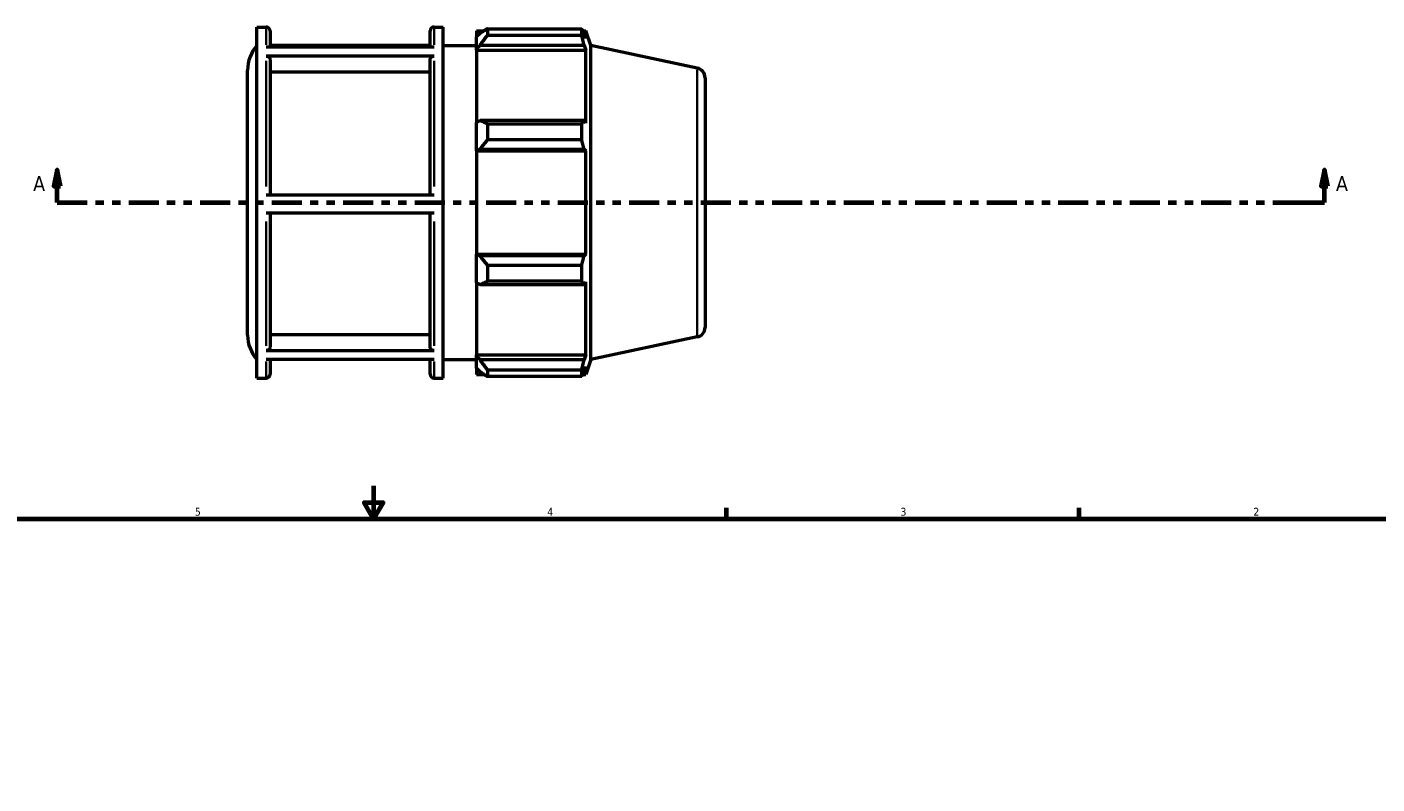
# Model space of a CAD drawing. Header units: inches. Extents: x 0.1 to 44.1, y -9.8 to 32.9.
# Tile 6 of 8: x 12.8 to 29.1, y 17.8 to 26.9. Entities that reach past the tile are written whole.
import ezdxf

# ---------------------------------------------------------------- set-up
doc = ezdxf.new("R2010")
doc.units = ezdxf.units.IN
doc.header["$MEASUREMENT"] = 0
doc.linetypes.add('DOUBLE_DASH_CHAIN', pattern=[1.2403, 0.6614, -0.0827, 0.1654, -0.0827, 0.1654, -0.0827])
for name, color, linetype, lineweight in [('Border (ANSI)', 7, 'Continuous', 70), ('Section Line (ANSI)', 7, 'DOUBLE_DASH_CHAIN', 70), ('Visible (ANSI)', 7, 'Continuous', 50), ('Visible Narrow (ANSI)', 7, 'Continuous', 35)]:
    doc.layers.add(name, color=color, linetype=linetype, lineweight=lineweight)
doc.styles.add('Label Text (ANSI)', font='tahoma.ttf')
doc.styles.add('Note Text (ANSI)', font='tahoma.ttf')

# ---------------------------------------------------------------- blocks, each defined once
blk = doc.blocks.new('Borders Default Border')
at = {"layer": 'Border (ANSI)'}
for p, q in [((21.25, 21), (21.25, 21.134)), ((25.5, 21), (25.5, 21.134))]:
    blk.add_line(p, q, dxfattribs=at)
at = {"layer": 'Border (ANSI)', "flags": 128}
for points in [[(17, 21.4), (17, 21), (16.885, 21.2), (17.115, 21.2), (17, 21)], [(0.5, 1), (0.5, 21), (33.5, 21), (33.5, 1), (0.5, 1)]]:
    blk.add_lwpolyline(points, dxfattribs=at)
at = {"layer": 'Border (ANSI)', "color": 5, "true_color": 0x0000ff, "char_height": 0.0945, "attachment_point": 7, "style": 'Note Text (ANSI)'}
for s, insert in [('5', (14.847, 21.038)), ('4', (19.092, 21.04)), ('3', (23.346, 21.038)), ('2', (27.596, 21.04))]:
    blk.add_mtext(s, dxfattribs=dict(at, insert=insert))
blk = doc.blocks.new('2dTransSection0')
at = {"layer": 'Section Line (ANSI)', "linetype": 'Continuous'}
for p, q in [((13.188, 25.204), (13.148, 25.007)), ((13.188, 25.007), (13.188, 25.204)), ((13.227, 25.007), (13.188, 25.204)), ((28.454, 25.204), (28.415, 25.007)), ((28.454, 25.007), (28.454, 25.204)), ((28.494, 25.007), (28.454, 25.204)), ((13.148, 25.007), (13.227, 25.007)), ((13.188, 24.81), (13.188, 25.007)), ((28.415, 25.007), (28.494, 25.007)), ((28.454, 24.81), (28.454, 25.007)), ((13.188, 24.81), (13.547, 24.81)), ((28.096, 24.81), (28.454, 24.81))]:
    blk.add_line(p, q, dxfattribs=at)
at = {"layer": 'Section Line (ANSI)', "linetype": 'DOUBLE_DASH_CHAIN', "ltscale": 0.546338}
blk.add_line((13.188, 24.81), (28.454, 24.81), dxfattribs=at)
at = {"layer": 'Section Line (ANSI)', "linetype": 'Continuous', "flags": 128}
for points in [[(13.227, 25.007), (13.188, 25.204), (13.148, 25.007), (13.227, 25.007)], [(28.494, 25.007), (28.454, 25.204), (28.415, 25.007), (28.494, 25.007)]]:
    blk.add_lwpolyline(points, dxfattribs=at)
at = {"layer": 'Section Line (ANSI)'}
for points in [[(13.227, 25.007), (13.188, 25.204), (13.148, 25.007), (13.227, 25.007)], [(28.494, 25.007), (28.454, 25.204), (28.415, 25.007), (28.494, 25.007)]]:
    blk.add_solid(points, dxfattribs=at)
at = {"layer": 'Section Line (ANSI)', "char_height": 0.18, "attachment_point": 7, "style": 'Label Text (ANSI)'}
for insert in [(12.898, 24.948), (28.591, 24.948)]:
    blk.add_mtext('A', dxfattribs=dict(at, insert=insert))

msp = doc.modelspace()

# ---------------------------------------------------------------- linework, layer by layer
at = {"layer": 'Visible (ANSI)'}
for p, q in [((15.5944, 22.6963), (15.5944, 26.9238)), ((15.5944, 26.9238), (15.7045, 26.9238)), ((15.7519, 26.8765), (15.7519, 26.6858)), ((17.6804, 26.6858), (17.6804, 26.8765)), ((17.7277, 26.9238), (17.8378, 26.9238)), ((17.8378, 22.6963), (17.8378, 26.9238)), ((18.2369, 26.8793), (18.2369, 26.8048)), ((18.2369, 26.8793), (18.3316, 26.8793)), ((18.2814, 26.8472), (18.2369, 26.8048)), ((18.3704, 26.9036), (18.3704, 26.8232)), ((18.3704, 26.9036), (19.5059, 26.9036)), ((19.5059, 26.8232), (19.5059, 26.9036)), ((19.5185, 26.8793), (19.5565, 26.8793)), ((19.5565, 26.7835), (19.5348, 26.8472)), ((19.6144, 26.7013), (19.5565, 26.8793)), ((19.5565, 26.7835), (19.5565, 26.8793)), ((15.7045, 26.6858), (17.7277, 26.6858)), ((17.6804, 26.7015), (15.7519, 26.7015)), ((15.7519, 26.7013), (17.6804, 26.7013)), ((17.8378, 26.7013), (18.2369, 26.7013)), ((18.2369, 26.6652), (18.2369, 26.8048)), ((18.2369, 26.6652), (18.2814, 26.7047)), ((18.2814, 26.7047), (19.5348, 26.7047)), ((19.5059, 26.8232), (18.3704, 26.8232)), ((19.5348, 26.7047), (19.5565, 26.6455)), ((19.6144, 22.9188), (19.6144, 26.7013)), ((20.8981, 26.4284), (19.6144, 26.7013)), ((17.7277, 26.573), (15.7045, 26.573)), ((15.7519, 26.5319), (15.7519, 24.9041)), ((17.6804, 24.9041), (17.6804, 26.5319)), ((18.2369, 26.6455), (18.2369, 26.6652)), ((18.2369, 26.6455), (18.2369, 25.7758)), ((18.2369, 26.6455), (19.5565, 26.6455)), ((19.5565, 25.7655), (19.5565, 26.6455)), ((15.4819, 23.2146), (15.4819, 26.4055)), ((17.6804, 26.3799), (15.7519, 26.3799)), ((20.9919, 26.3127), (20.9919, 23.3074)), ((18.2814, 25.7964), (18.2369, 25.7758)), ((18.2369, 25.439), (18.2369, 25.7758)), ((19.5348, 25.7964), (18.2814, 25.7964)), ((18.3704, 25.7577), (18.3704, 25.5635)), ((18.3704, 25.7577), (19.5059, 25.7577)), ((19.5059, 25.5635), (19.5059, 25.7577)), ((19.5565, 25.7655), (19.5348, 25.7964)), ((19.5059, 25.5635), (18.3704, 25.5635)), ((18.2369, 25.439), (18.2814, 25.4524)), ((18.2369, 25.4323), (18.2369, 25.439)), ((18.2369, 25.4323), (18.2369, 24.1878)), ((18.2369, 25.4323), (19.5565, 25.4323)), ((18.2814, 25.4524), (19.5348, 25.4524)), ((19.5348, 25.4524), (19.5565, 25.4323)), ((19.5565, 24.1878), (19.5565, 25.4323)), ((15.7045, 24.9041), (17.7277, 24.9041)), ((17.7277, 24.6816), (15.7045, 24.6816)), ((15.7519, 24.6816), (15.7519, 23.0693)), ((17.6804, 23.0693), (17.6804, 24.6816)), ((18.2369, 24.1811), (18.2369, 24.1878)), ((18.2369, 24.1878), (19.5565, 24.1878)), ((18.2369, 23.8443), (18.2369, 24.1811)), ((18.2814, 24.1677), (18.2369, 24.1811)), ((19.5348, 24.1677), (18.2814, 24.1677)), ((19.5565, 24.1878), (19.5348, 24.1677)), ((18.3704, 24.0567), (18.3704, 23.8624)), ((18.3704, 24.0567), (19.5059, 24.0567)), ((19.5059, 23.8624), (19.5059, 24.0567)), ((18.2369, 23.8443), (18.2369, 22.9746)), ((18.2369, 23.8443), (18.2814, 23.8238)), ((18.2814, 23.8238), (19.5348, 23.8238)), ((19.5059, 23.8624), (18.3704, 23.8624)), ((19.5348, 23.8238), (19.5565, 23.8546)), ((19.5565, 22.9746), (19.5565, 23.8546)), ((15.7519, 23.2212), (17.6804, 23.2212)), ((20.8981, 23.1917), (19.6144, 22.9188)), ((15.7045, 23.0283), (17.7277, 23.0283)), ((18.2369, 22.9549), (18.2369, 22.9746)), ((18.2369, 22.9746), (19.5565, 22.9746)), ((18.2369, 22.8154), (18.2369, 22.9549)), ((18.2814, 22.9154), (18.2369, 22.9549)), ((19.5565, 22.9746), (19.5348, 22.9154)), ((17.7277, 22.9186), (15.7045, 22.9186)), ((15.7519, 22.9186), (15.7519, 22.7436)), ((17.6804, 22.7436), (17.6804, 22.9186)), ((17.8378, 22.9188), (18.2369, 22.9188)), ((18.2369, 22.8154), (18.2369, 22.7408)), ((18.2369, 22.8154), (18.2814, 22.7729)), ((19.5348, 22.9154), (18.2814, 22.9154)), ((18.3704, 22.7969), (18.3704, 22.7165)), ((18.3704, 22.7969), (19.5059, 22.7969)), ((19.5059, 22.7165), (19.5059, 22.7969)), ((19.5348, 22.7729), (19.5565, 22.8366)), ((19.6144, 22.9188), (19.5565, 22.7408)), ((19.5565, 22.7408), (19.5565, 22.8366)), ((15.5944, 22.6963), (15.7045, 22.6963)), ((17.7277, 22.6963), (17.8378, 22.6963)), ((18.2369, 22.7408), (18.3316, 22.7408)), ((19.5059, 22.7165), (18.3704, 22.7165)), ((19.5185, 22.7408), (19.5565, 22.7408))]:
    msp.add_line(p, q, dxfattribs=at)
for centre, radius, start, end in [((15.7045, 26.8765), 0.0473, 0, 90), ((17.7277, 26.8765), 0.0473, 90, 180), ((15.9269, 26.4055), 0.445, 138.3338, 180), ((20.8735, 26.3127), 0.1183, 0, 78), ((20.8735, 23.3074), 0.1183, 282, 0), ((15.9269, 23.2146), 0.445, 180, 221.6662), ((15.7045, 22.7436), 0.0473, 270, 0), ((17.7277, 22.7436), 0.0473, 180, 270)]:
    msp.add_arc(centre, radius, start, end, dxfattribs=at)
for points, weights in [([(18.3704, 26.9036), (18.3241, 26.8748), (18.2814, 26.8472)], [1.01121220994, 1.00816641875, 1.00430928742]), ([(19.5059, 26.9036), (19.5209, 26.8748), (19.5348, 26.8472)], [1, 1.00175106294, 1.00268600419]), ([(18.2814, 26.7047), (18.3241, 26.7627), (18.3704, 26.8232)], [1.00430928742, 1.00816641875, 1.01121220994]), ([(19.5348, 26.7047), (19.5209, 26.7627), (19.5059, 26.8232)], [1.00268600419, 1.00175106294, 1]), ([(18.3704, 25.7577), (18.3241, 25.7774), (18.2814, 25.7964)], [1.01121220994, 1.00816641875, 1.00430928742]), ([(19.5059, 25.7577), (19.5209, 25.7774), (19.5348, 25.7964)], [1, 1.00175106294, 1.00268600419]), ([(18.2814, 25.4524), (18.3241, 25.5068), (18.3704, 25.5635)], [1.00430928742, 1.00816641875, 1.01121220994]), ([(19.5348, 25.4524), (19.5209, 25.5068), (19.5059, 25.5635)], [1.00268600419, 1.00175106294, 1]), ([(18.3704, 24.0567), (18.3241, 24.1133), (18.2814, 24.1677)], [1.01121220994, 1.00816641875, 1.00430928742]), ([(19.5059, 24.0567), (19.5209, 24.1133), (19.5348, 24.1677)], [1, 1.00175106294, 1.00268600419]), ([(18.2814, 23.8238), (18.3241, 23.8427), (18.3704, 23.8624)], [1.00430928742, 1.00816641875, 1.01121220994]), ([(19.5348, 23.8238), (19.5209, 23.8427), (19.5059, 23.8624)], [1.00268600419, 1.00175106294, 1]), ([(18.3704, 22.7969), (18.3241, 22.8574), (18.2814, 22.9154)], [1.01121220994, 1.00816641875, 1.00430928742]), ([(18.2814, 22.7729), (18.3241, 22.7453), (18.3704, 22.7165)], [1.00430928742, 1.00816641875, 1.01121220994]), ([(19.5059, 22.7969), (19.5209, 22.8574), (19.5348, 22.9154)], [1, 1.00175106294, 1.00268600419]), ([(19.5348, 22.7729), (19.5209, 22.7453), (19.5059, 22.7165)], [1.00268600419, 1.00175106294, 1])]:
    msp.add_rational_spline(points, weights, degree=2, dxfattribs=at)
for points, knots in [([(15.7045, 26.573), (15.7104, 26.573), (15.7172, 26.5718), (15.728, 26.5679), (15.7338, 26.5646), (15.7421, 26.5574), (15.746, 26.5523), (15.7505, 26.543), (15.7519, 26.537), (15.7519, 26.5319)], [0, 0, 0, 0, 0.04447625, 0.04447625, 0.0889946, 0.0889946, 0.13356516, 0.13356516, 0.17818101, 0.17818101, 0.17818101, 0.17818101]), ([(17.6804, 26.5319), (17.6804, 26.537), (17.6817, 26.543), (17.6862, 26.5523), (17.6901, 26.5574), (17.6984, 26.5646), (17.7042, 26.5679), (17.715, 26.5718), (17.7218, 26.573), (17.7277, 26.573)], [0.5345565, 0.5345565, 0.5345565, 0.5345565, 0.57917236, 0.57917236, 0.62374291, 0.62374291, 0.66826126, 0.66826126, 0.71273751, 0.71273751, 0.71273751, 0.71273751]), ([(15.7519, 23.0693), (15.7519, 23.0643), (15.7505, 23.0583), (15.746, 23.049), (15.7421, 23.0439), (15.7339, 23.0367), (15.728, 23.0334), (15.7172, 23.0295), (15.7104, 23.0283), (15.7045, 23.0283)], [0.5343138, 0.5343138, 0.5343138, 0.5343138, 0.57887709, 0.57887709, 0.62341617, 0.62341617, 0.66792735, 0.66792735, 0.712416, 0.712416, 0.712416, 0.712416]), ([(17.7277, 23.0283), (17.7218, 23.0283), (17.715, 23.0295), (17.7042, 23.0334), (17.6983, 23.0367), (17.6901, 23.0439), (17.6862, 23.049), (17.6817, 23.0583), (17.6804, 23.0643), (17.6804, 23.0693)], [0, 0, 0, 0, 0.04448866, 0.04448866, 0.08899983, 0.08899983, 0.13353892, 0.13353892, 0.1781022, 0.1781022, 0.1781022, 0.1781022])]:
    msp.add_open_spline(points, degree=3, knots=knots, dxfattribs=at)
at = {"layer": 'Visible Narrow (ANSI)'}
for p, q in [((15.7045, 26.7086), (15.7045, 26.9232)), ((17.7277, 26.9232), (17.7277, 26.7086)), ((15.7045, 25.0034), (15.7045, 26.5161)), ((17.7277, 26.5161), (17.7277, 25.0034)), ((20.8981, 23.2116), (20.8981, 26.4085)), ((15.7045, 23.0838), (15.7045, 24.5824)), ((17.7277, 24.5824), (17.7277, 23.0838)), ((15.7045, 22.6969), (15.7045, 22.8973)), ((17.7277, 22.8973), (17.7277, 22.6969))]:
    msp.add_line(p, q, dxfattribs=at)

# ---------------------------------------------------------------- block references
msp.add_blockref('Borders Default Border', (0, 0))
at = {"layer": 'Section Line (ANSI)'}
msp.add_blockref('2dTransSection0', (0, 0), dxfattribs=at)

doc.saveas('drawing.dxf')
